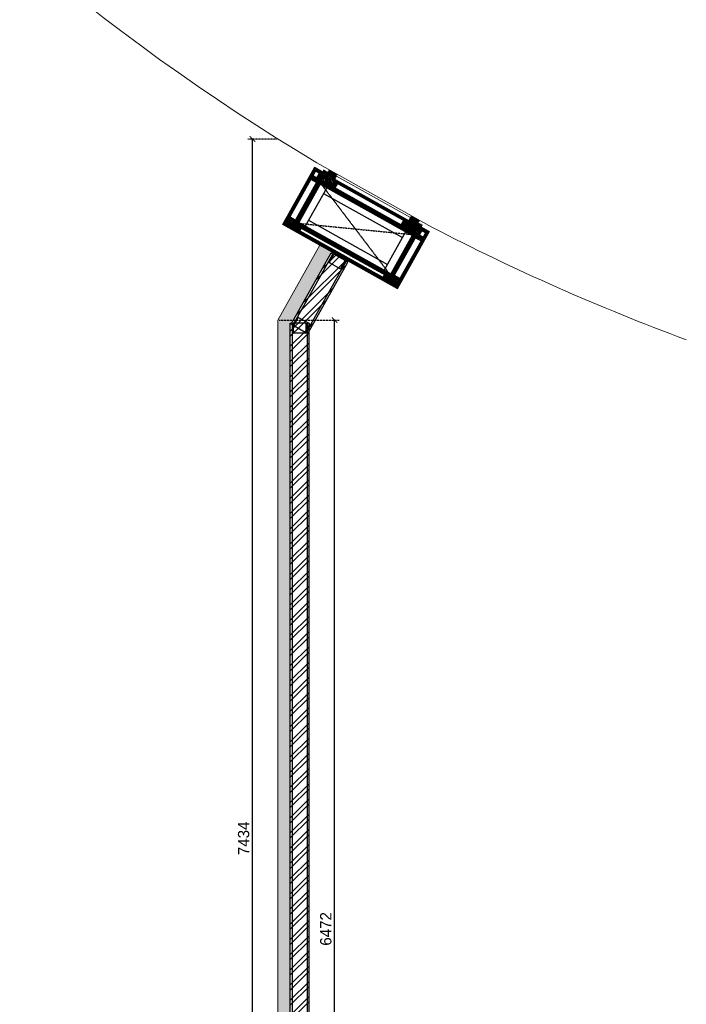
# Model space of a CAD drawing. Header units: millimetres. Extents: x 325 to 233617, y -9828 to 20555.
# Tile 44 of 45: x 230077 to 233617, y 8866 to 14099. Entities that reach past the tile are written whole.
import ezdxf

# ---------------------------------------------------------------- set-up
doc = ezdxf.new("R2010")
doc.units = ezdxf.units.MM
doc.header["$LTSCALE"] = 2.5
doc.linetypes.add('DASHED', pattern=[19.05, 12.7, -6.35])
doc.linetypes.add('HIDDEN', pattern=[0.375, 0.25, -0.125])
for name, color, linetype in [('1', 1, 'Continuous'), ('2', 2, 'Continuous'), ('250', 250, 'Continuous'), ('6', 7, 'Continuous'), ('PROPOSED M.S WORK', 150, 'Continuous')]:
    doc.layers.add(name, color=color, linetype=linetype)
for name, color, linetype, lineweight in [('8', 8, 'Continuous', 0), ('9', 9, 'Continuous', 0), ('A1-SS SHEET', 201, 'Continuous', 15), ('A1-WOOD', 11, 'Continuous', 15), ('Dimension', 40, 'Continuous', 0), ('ELEVATION 1', 143, 'Continuous', 18), ('ELEVATION 5', 156, 'Continuous', 5), ('HATCH LIGHT', 250, 'Continuous', 0), ('HATCH MEDIUM', 251, 'Continuous', 5), ('WALL', 132, 'Continuous', 25)]:
    doc.layers.add(name, color=color, linetype=linetype, lineweight=lineweight)
doc.styles.get("Standard").update_dxf_attribs({"font": 'GOTHIC.TTF'})
doc.dimstyles.new('AJKD_30', dxfattribs={"dimscale": 30, "dimtxt": 2, "dimasz": 1, "dimexe": 0.8, "dimexo": 0.8, "dimgap": 0.5, "dimtad": 1, "dimdec": 0, "dimzin": 0, "dimdsep": 46, "dimtxsty": 'Standard', "dimblk": 'ARCHTICK', "dimcen": 0.125, "dimclrd": 251, "dimclre": 251, "dimclrt": 42, "dimadec": 0, "dimazin": 0, "dimtfac": 1, "dimtdec": 0, "dimtix": 1, "dimtmove": 0, "dimatfit": 3, "dimfxl": 0, "dimtolj": 1, "dimtzin": 0, "dimarcsym": 0})
pattern_1 = [(45, (-133790.86, -88292.746), (-25.455844, 25.455844), [19.2, -124.8]), (45, (-133793.404, -88290.2), (-25.455844, 25.455844), [27.44684, -116.55316]), (45, (-133795.95, -88287.655), (-25.455844, 25.455844), [34.976716, -109.023284]), (45, (-133798.495, -88285.11), (-25.455844, 25.455844), [34.976716, -109.023284]), (45, (-133801.04, -88282.564), (-25.455844, 25.455844), [27.44684, -116.55316]), (45, (-133803.587, -88280.018), (-25.455844, 25.455844), [19.2, -124.8]), (45, (-133806.132, -88277.473), (-25.455844, 25.455844), [25.255542, -118.744458]), (45, (-133808.678, -88274.927), (-25.455844, 25.455844), [102.870124, -41.129876]), (45, (-133811.223, -88272.38), (-25.455844, 25.455844), [94.623284, -49.376716]), (45, (-133813.77, -88269.836), (-25.455844, 25.455844), [14.861146, -129.138854]), (45, (-133762.01, -88267.29), (-25.455844, 25.455844), [10.976716, -133.023284]), (45, (-133762.794, -88262.08), (-25.455844, 25.455844), [12.965612, -131.034388]), (45, (-133760.025, -88254.218), (-25.455844, 25.455844), [5.46142, -138.53858]), (45, (-133765.058, -88249.185), (-25.455844, 25.455844), [5.46142, -138.53858]), (45, (-133772.92, -88251.954), (-25.455844, 25.455844), [12.965612, -131.034388]), (45, (-133778.13, -88251.168), (-25.455844, 25.455844), [10.976716, -133.023284]), (45, (-133782.334, -88251.977), (-25.455844, 25.455844), [19.327907, -124.672093]), (45, (-133795.624, -88253.388), (-25.455844, 25.455844), [66.738854, -77.261146]), (45, (-133742.368, -88244.255), (-25.455844, 25.455844), [3.423284, -140.576716]), (45, (-133744.913, -88241.71), (-25.455844, 25.455844), [8.23338, -135.76662]), (45, (-133747.46, -88239.164), (-25.455844, 25.455844), [16.150356, -127.849644]), (45, (-133750.004, -88236.62), (-25.455844, 25.455844), [26.04657, -117.95343]), (45, (-133752.55, -88234.073), (-25.455844, 25.455844), [34.29341, -109.70659]), (45, (-133755.095, -88231.527), (-25.455844, 25.455844), [41.823284, -102.176716]), (45, (-133761.03, -88232.37), (-25.455844, 25.455844), [46.61655, -97.38345]), (45, (-133716.18, -88218.07), (-25.455844, 25.455844), [9.589904, -134.410096]), (45, (-133719.254, -88214.69), (-25.455844, 25.455844), [17.074453, -126.925547]), (45, (-133716.313, -88206.32), (-25.455844, 25.455844), [10.976716, -133.023284]), (45, (-133717.1, -88201.11), (-25.455844, 25.455844), [12.965612, -131.034388]), (45, (-133714.33, -88193.25), (-25.455844, 25.455844), [5.46142, -138.53858]), (45, (-133719.363, -88188.216), (-25.455844, 25.455844), [5.46142, -138.53858]), (45, (-133727.225, -88190.985), (-25.455844, 25.455844), [12.965612, -131.034388]), (45, (-133732.435, -88190.2), (-25.455844, 25.455844), [10.976716, -133.023284]), (52.125016, (-133773.763, -88260.377), (101.8233768, 101.8233758), [14.17878, -276.062497]), (52.125016, (-133781.633, -88263.156), (101.8233768, 101.8233758), [14.191722, -276.049556]), (52.125016, (-133790.01, -88266.442), (101.8233768, 101.8233758), [19.349418, -270.89186]), (52.125016, (-133788.274, -88259.614), (101.8233768, 101.8233758), [9.67471, -280.56657]), (52.125016, (-133754.247, -88259.529), (101.8233768, 101.8233758), [19.349418, -270.89186]), (52.125016, (-133753.626, -88252.912), (101.8233768, 101.8233758), [14.191722, -276.049556]), (52.125016, (-133756.164, -88250.356), (101.8233768, 101.8233758), [14.17878, -276.062497]), (52.125016, (-133728.068, -88199.408), (101.8233768, 101.8233758), [14.17878, -276.062497]), (52.125016, (-133735.938, -88202.187), (101.8233768, 101.8233758), [14.191722, -276.049556]), (52.125016, (-133744.315, -88205.473), (101.8233768, 101.8233758), [19.349418, -270.89186]), (52.125016, (-133748.432, -88206.196), (101.8233768, 101.8233758), [9.67471, -280.56657]), (52.125016, (-133697.945, -88202.378), (101.8233768, 101.8233758), [14.512064, -275.729214]), (52.125016, (-133709.4, -88211.287), (101.8233768, 101.8233758), [29.024128, -261.21715]), (52.125016, (-133707.181, -88202.616), (101.8233768, 101.8233758), [21.263437, -268.97784]), (52.125016, (-133708.551, -88198.56), (101.8233768, 101.8233758), [19.349418, -270.89186]), (52.125016, (-133707.93, -88191.943), (101.8233768, 101.8233758), [14.191722, -276.049556]), (52.125016, (-133710.468, -88189.387), (101.8233768, 101.8233758), [14.17878, -276.062497]), (217.874984, (-133750.004, -88236.618), (-101.8233758, -101.8233768), [14.17878, -276.062497]), (37.874984, (-133777.282, -88279.17), (101.8233758, 101.8233768), [19.349418, -270.89186]), (37.874984, (-133773.996, -88270.793), (101.8233758, 101.8233768), [14.191722, -276.049556]), (37.874984, (-133771.218, -88262.923), (101.8233758, 101.8233768), [14.17878, -276.062497]), (217.874984, (-133752.55, -88234.073), (-101.8233758, -101.8233768), [14.191722, -276.049556]), (217.874984, (-133755.095, -88231.527), (-101.8233758, -101.8233768), [19.349418, -270.89186]), (217.874984, (-133761.03, -88232.37), (-101.8233758, -101.8233768), [9.67471, -280.56657]), (37.874984, (-133803.26, -88259.327), (101.8233758, 101.8233768), [9.67471, -280.56657]), (217.874984, (-133717.037, -88224.015), (-101.8233758, -101.8233768), [29.024128, -261.21715]), (217.874984, (-133716.181, -88218.068), (-101.8233758, -101.8233768), [29.024128, -261.21715]), (217.874984, (-133719.254, -88214.69), (-101.8233758, -101.8233768), [21.263437, -268.97784]), (37.874984, (-133731.587, -88218.2), (101.8233758, 101.8233768), [19.349418, -270.89186]), (37.874984, (-133728.3, -88209.824), (101.8233758, 101.8233768), [14.191722, -276.049556]), (37.874984, (-133725.522, -88201.954), (101.8233758, 101.8233768), [14.17878, -276.062497]), (217.874984, (-133704.309, -88175.65), (-101.8233758, -101.8233768), [14.17878, -276.062497]), (217.874984, (-133706.854, -88173.104), (-101.8233758, -101.8233768), [14.191722, -276.049556]), (217.874984, (-133709.4, -88170.558), (-101.8233758, -101.8233768), [19.349418, -270.89186]), (217.874984, (-133711.946, -88168.012), (-101.8233758, -101.8233768), [14.512064, -275.729214]), (45, (-133761.915, -88252.33), (-25.455844, 25.455844), [5.46142, -138.53858]), (45, (-133763.212, -88251.03), (-25.455844, 25.455844), [5.46142, -138.53858]), (45, (-133716.22, -88191.36), (-25.455844, 25.455844), [5.46142, -138.53858]), (45, (-133717.516, -88190.062), (-25.455844, 25.455844), [5.46142, -138.53858]), (37.874984, (-133767.751, -88256.868), (101.8233758, 101.8233768), [7.393872, -282.847406]), (52.125016, (-133767.751, -88256.868), (101.8233768, 101.8233758), [7.393872, -282.847406]), (217.874984, (-133753.514, -88242.63), (-101.8233758, -101.8233768), [7.393872, -282.847406]), (52.125016, (-133758.053, -88248.467), (101.8233768, 101.8233758), [7.393872, -282.847406]), (37.874984, (-133722.056, -88195.899), (101.8233758, 101.8233768), [7.393872, -282.847406]), (52.125016, (-133722.056, -88195.899), (101.8233768, 101.8233758), [7.393872, -282.847406]), (217.874984, (-133707.818, -88181.661), (-101.8233758, -101.8233768), [7.393872, -282.847406]), (52.125016, (-133712.357, -88187.497), (101.8233768, 101.8233758), [7.393872, -282.847406])]
pattern_2 = [(90, (-264122.1607, 233636.0665), (-3.175, 2e-16), []), (135, (-264122.161, 233636.0665), (-6.34999567, -6.34999567), [4.49012806, -8.98025612])]
pattern_3 = [(135, (85579.499, -135167.25), (-10.00000027, -3e-15), [4.242641, -9.899495]), (153.434949, (85576.499, -135164.25), (-10.0000001, -3e-08), [4.472136, -17.888544]), (135, (85572.499, -135162.25), (-3e-15, 10.00000027), [1.414214, -12.727922]), (116.565051, (85571.499, -135161.25), (3e-08, 10.0000001), [4.472136, -17.888544]), (135, (85579.499, -135163.25), (-10.00000027, -3e-15), [4.242641, -9.899495]), (146.309932, (85577.499, -135167.25), (-10.00000007, 8e-08), [3.605551, -32.449961]), (146.309932, (85575.499, -135162.25), (-10.00000007, 8e-08), [3.605551, -32.449961]), (116.565051, (85573.499, -135167.25), (3e-08, 10.0000001), [4.472136, -17.888544]), (146.309932, (85577.499, -135157.25), (-10.00000007, 8e-08), [3.605551, -32.449961]), (146.309932, (85575.499, -135152.25), (-10.00000007, 8e-08), [3.605551, -32.449961])]
pattern_4 = [(45, (-117.4317, 31.781), (-2.245064, 2.245064), []), (45, (-115.1867, 31.781), (-2.245064, 2.245064), [1.5875, -0.79375])]

# ---------------------------------------------------------------- blocks, each defined once
blk = doc.blocks.new('MS-C1')
at = {"layer": 'PROPOSED M.S WORK', "lineweight": 5}
h = blk.add_hatch(dxfattribs=at)
h.set_pattern_fill('ANSI33', color=251, scale=0.5)
h.set_pattern_definition([(45, (-290, 65), (-2.24506, 2.24506), []), (45, (-287.755, 65), (-2.24506, 2.24506), [1.5875, -0.79375])])
edge = h.paths.add_edge_path()
edge.add_line((-240, 115), (-290, 115))
edge.add_line((-290, 115), (-290, 65))
edge.add_line((-290, 65), (-286.4, 66.8))
edge.add_arc((-287.5, 69), 2.5, 296.5651, 360)
edge.add_line((-285, 69), (-285, 110))
edge.add_line((-285, 110), (-244, 110))
edge.add_arc((-244, 112.5), 2.5, 270, 333.4349)
edge.add_line((-241.8, 111.4), (-240, 115))
h = blk.add_hatch(dxfattribs=at)
h.set_pattern_fill('ANSI33', color=251, scale=0.5)
h.set_pattern_definition([(45, (-117.4317, 4.781), (-2.245064, 2.245064), []), (45, (-115.1867, 4.781), (-2.245064, 2.245064), [1.5875, -0.79375])])
edge = h.paths.add_edge_path()
edge.add_line((240, 115), (290, 115))
edge.add_line((290, 115), (290, 65))
edge.add_line((290, 65), (286.4, 66.8))
edge.add_arc((287.5, 69), 2.5, 180, 243.4349, ccw=False)
edge.add_line((285, 69), (285, 110))
edge.add_line((285, 110), (244, 110))
edge.add_arc((244, 112.5), 2.5, 206.5651, 270, ccw=False)
edge.add_line((241.8, 111.4), (240, 115))
h = blk.add_hatch(dxfattribs=at)
h.set_pattern_fill('ANSI33', color=251, scale=0.5)
h.set_pattern_definition(pattern_4)
edge = h.paths.add_edge_path()
edge.add_line((-240, -138), (-290, -138))
edge.add_line((-290, -138), (-290, -88))
edge.add_line((-290, -88), (-286.4, -89.8))
edge.add_arc((-287.5, -92), 2.5, 0, 63.4349, ccw=False)
edge.add_line((-285, -92), (-285, -133))
edge.add_line((-285, -133), (-244, -133))
edge.add_arc((-244, -135.5), 2.5, 26.5651, 90, ccw=False)
edge.add_line((-241.8, -134.4), (-240, -138))
h = blk.add_hatch(dxfattribs=at)
h.set_pattern_fill('ANSI33', color=251, scale=0.5)
h.set_pattern_definition(pattern_4)
edge = h.paths.add_edge_path()
edge.add_line((240, -138), (290, -138))
edge.add_line((290, -138), (290, -88))
edge.add_line((290, -88), (286.4, -89.8))
edge.add_arc((287.5, -92), 2.5, 116.5651, 180)
edge.add_line((285, -92), (285, -133))
edge.add_line((285, -133), (244, -133))
edge.add_arc((244, -135.5), 2.5, 90, 153.4349)
edge.add_line((241.8, -134.4), (240, -138))
at = {"layer": 'PROPOSED M.S WORK', "linetype": 'DASHED', "ltscale": 0.02}
for p, q in [((-290, 115), (290, -138)), ((290, 115), (-290, -138))]:
    blk.add_line(p, q, dxfattribs=at)
at = {"layer": 'PROPOSED M.S WORK'}
for p, q in [((-285, -128), (-285, 105)), ((-280, -128), (-280, 105)), ((-240, -128), (-240, 105)), ((240, -128), (240, 105)), ((280, -128), (280, 105)), ((285, -128), (285, 105))]:
    blk.add_line(p, q, dxfattribs=at)
for points in [[(-240, 115), (-290, 115), (-290, 65), (-286.4, 66.8, 0.284079), (-285, 69), (-285, 110), (-244, 110, 0.284079), (-241.8, 111.4), (-240, 115)], [(240, 115), (290, 115), (290, 65), (286.4, 66.8, -0.284079), (285, 69), (285, 110), (244, 110, -0.284079), (241.8, 111.4), (240, 115)], [(-240, -138), (-290, -138), (-290, -88), (-286.4, -89.8, -0.284079), (-285, -92), (-285, -133), (-244, -133, -0.284079), (-241.8, -134.4), (-240, -138)], [(240, -138), (290, -138), (290, -88), (286.4, -89.8, 0.284079), (285, -92), (285, -133), (244, -133, 0.284079), (241.8, -134.4), (240, -138)]]:
    blk.add_lwpolyline(points, format="xyb", dxfattribs=at)
blk.add_lwpolyline([(-290, 115), (290, 115), (290, -138), (-290, -138)], close=True, dxfattribs=at)
for points in [[(-285, 110), (285, 110)], [(-285, 105), (285, 105)], [(-240, 70), (240, 70)], [(-240, -93), (240, -93)], [(-285, -128), (285, -128)], [(-285, -133), (285, -133)]]:
    blk.add_lwpolyline(points, dxfattribs=at)
blk = doc.blocks.new('A$C47C848D8')
at = {"layer": '2', "lineweight": 5}
h = blk.add_hatch(color=40, dxfattribs=at)
h.dxf.hatch_style = 1
h.paths.add_polyline_path([(-225, -174.7), (225, -174.7), (225, -176.2), (-225, -176.2)])
at = {"layer": '250', "lineweight": 5}
h = blk.add_hatch(dxfattribs=at)
h.set_pattern_fill('DOLMIT', color=256, scale=0.5, angle=90)
h.set_pattern_definition(pattern_2)
h.paths.add_polyline_path([(334, -162.7), (346, -162.7), (346, 165.3), (334, 165.3)])
h.paths.add_polyline_path([(-334, 153.3), (334, 153.3), (334, 165.3), (-334, 165.3)])
h.paths.add_polyline_path([(-334, -162.7), (-346, -162.7), (-346, 165.3), (-334, 165.3)])
h.paths.add_polyline_path([(-312, -137.5), (-300, -137.5), (-300, -162.7), (-312, -162.7)])
h.paths.add_polyline_path([(-300, -162.7), (-346, -162.7), (-346, -174.7), (-300, -174.7)])
h.paths.add_polyline_path([(300, -162.7), (346, -162.7), (346, -174.7), (300, -174.7)])
h.paths.add_polyline_path([(312, -137.5), (300, -137.5), (300, -162.7), (312, -162.7)])
h.paths.add_polyline_path([(334, 139.5), (252, 139.5), (252, 153.3), (334, 153.3)])
h.paths.add_polyline_path([(-334, 139.5), (-252, 139.5), (-252, 153.3), (-334, 153.3)])
h = blk.add_hatch(dxfattribs=at)
h.set_pattern_fill('DOLMIT', color=256, scale=0.5, angle=90)
h.set_pattern_definition(pattern_2)
h.paths.add_polyline_path([(-290, -125.5), (290, -125.5), (290, -137.5), (-290, -137.5)])
h.paths.add_polyline_path([(-302, 139.5), (-290, 139.5), (-290, -137.5), (-302, -137.5)])
h.paths.add_polyline_path([(290, -137.5), (302, -137.5), (302, 139.5), (290, 139.5)])
h.paths.add_polyline_path([(-290, 139.5), (290, 139.5), (290, 127.5), (-290, 127.5)])
h = blk.add_hatch(dxfattribs=at)
h.set_pattern_fill('DOLMIT', color=256, scale=0.5, angle=90)
h.set_pattern_definition(pattern_2)
h.paths.add_polyline_path([(225, -162.7), (-225, -162.7), (-225, -174.7), (225, -174.7)])
at = {"layer": '8', "lineweight": 5}
h = blk.add_hatch(dxfattribs=at)
h.set_pattern_fill('PGRAIN', color=256, scale=1.2, angle=45, style=0)
h.set_pattern_definition(pattern_1)
h.paths.add_polyline_path([(-300, -137.5), (-225, -137.5), (-225, -205.7), (-275, -205.7), (-275, -191.2), (-300, -191.2)])
h = blk.add_hatch(dxfattribs=at)
h.set_pattern_fill('PGRAIN', color=256, scale=1.2, angle=45, style=0)
h.set_pattern_definition(pattern_1)
h.paths.add_polyline_path([(300, -137.5), (225, -137.5), (225, -205.7), (275, -205.7), (275, -191.2), (300, -191.2)])
at = {"layer": '9', "lineweight": 5}
h = blk.add_hatch(dxfattribs=at)
h.set_pattern_fill('CSWOOD2', color=256, angle=90)
h.set_pattern_definition(pattern_3)
h.paths.add_polyline_path([(-302, 114.5), (-334, 114.5), (-334, 139.5), (-302, 139.5)])
h = blk.add_hatch(dxfattribs=at)
h.set_pattern_fill('CSWOOD2', color=256, angle=90)
h.set_pattern_definition(pattern_3)
h.paths.add_polyline_path([(302, 114.5), (334, 114.5), (334, 139.5), (302, 139.5)])
h = blk.add_hatch(dxfattribs=at)
h.set_pattern_fill('CSWOOD2', color=256, angle=90)
h.set_pattern_definition(pattern_3)
h.paths.add_polyline_path([(-302, -112.5), (-334, -112.5), (-334, -137.5), (-302, -137.5)])
h = blk.add_hatch(dxfattribs=at)
h.set_pattern_fill('CSWOOD2', color=256, angle=90)
h.set_pattern_definition([(135, (85684.999, -135192.363), (-10.00000027, -3e-15), [4.242641, -9.899495]), (153.434949, (85681.999, -135189.3632), (-10.0000001, -3e-08), [4.472136, -17.888544]), (135, (85677.999, -135187.363), (-3e-15, 10.00000027), [1.414214, -12.727922]), (116.565051, (85676.999, -135186.3632), (3e-08, 10.0000001), [4.472136, -17.888544]), (135, (85684.999, -135188.363), (-10.00000027, -3e-15), [4.242641, -9.899495]), (146.309932, (85682.999, -135192.363), (-10.00000007, 8e-08), [3.605551, -32.449961]), (146.309932, (85680.999, -135187.363), (-10.00000007, 8e-08), [3.605551, -32.449961]), (116.565051, (85678.999, -135192.3632), (3e-08, 10.0000001), [4.472136, -17.888544]), (146.309932, (85682.999, -135182.363), (-10.00000007, 8e-08), [3.605551, -32.449961]), (146.309932, (85680.999, -135177.363), (-10.00000007, 8e-08), [3.605551, -32.449961])])
h.paths.add_polyline_path([(-200, -137.5), (-225, -137.5), (-225, -162.7), (-200, -162.7)])
h = blk.add_hatch(dxfattribs=at)
h.set_pattern_fill('CSWOOD2', color=256, angle=90)
h.set_pattern_definition([(135, (86109.999, -135192.363), (-10.00000027, -3e-15), [4.242641, -9.899495]), (153.434949, (86106.999, -135189.3632), (-10.0000001, -3e-08), [4.472136, -17.888544]), (135, (86102.999, -135187.363), (-3e-15, 10.00000027), [1.414214, -12.727922]), (116.565051, (86101.999, -135186.3632), (3e-08, 10.0000001), [4.472136, -17.888544]), (135, (86109.999, -135188.363), (-10.00000027, -3e-15), [4.242641, -9.899495]), (146.309932, (86107.999, -135192.363), (-10.00000007, 8e-08), [3.605551, -32.449961]), (146.309932, (86105.999, -135187.363), (-10.00000007, 8e-08), [3.605551, -32.449961]), (116.565051, (86103.999, -135192.3632), (3e-08, 10.0000001), [4.472136, -17.888544]), (146.309932, (86107.999, -135182.363), (-10.00000007, 8e-08), [3.605551, -32.449961]), (146.309932, (86105.999, -135177.363), (-10.00000007, 8e-08), [3.605551, -32.449961])])
h.paths.add_polyline_path([(225, -137.5), (200, -137.5), (200, -162.7), (225, -162.7)])
h = blk.add_hatch(dxfattribs=at)
h.set_pattern_fill('CSWOOD2', color=256, angle=90)
h.set_pattern_definition(pattern_3)
h.paths.add_polyline_path([(302, -112.5), (334, -112.5), (334, -137.5), (302, -137.5)])
at = {"layer": '1', "lineweight": 5}
for points in [[(-334, -162.7), (-346, -162.7), (-346, 165.3), (-334, 165.3)], [(-334, 153.3), (334, 153.3), (334, 165.3), (-334, 165.3)], [(334, -162.7), (346, -162.7), (346, 165.3), (334, 165.3)], [(-334, 139.5), (-252, 139.5), (-252, 153.3), (-334, 153.3)], [(-302, 139.5), (-290, 139.5), (-290, -137.5), (-302, -137.5)], [(-290, 139.5), (290, 139.5), (290, 127.5), (-290, 127.5)], [(334, 139.5), (252, 139.5), (252, 153.3), (334, 153.3)], [(290, -137.5), (302, -137.5), (302, 139.5), (290, 139.5)], [(-312, -137.5), (-300, -137.5), (-300, -162.7), (-312, -162.7)], [(-290, -125.5), (290, -125.5), (290, -137.5), (-290, -137.5)], [(312, -137.5), (300, -137.5), (300, -162.7), (312, -162.7)], [(-300, -162.7), (-346, -162.7), (-346, -174.7), (-300, -174.7)], [(225, -162.7), (-225, -162.7), (-225, -174.7), (225, -174.7)], [(300, -162.7), (346, -162.7), (346, -174.7), (300, -174.7)]]:
    blk.add_lwpolyline(points, close=True, dxfattribs=at)
at = {"layer": '2', "color": 40, "lineweight": 5}
blk.add_lwpolyline([(-225, -174.7), (225, -174.7), (225, -176.2), (-225, -176.2)], close=True, dxfattribs=at)
at = {"layer": '6', "linetype": 'ByBlock', "lineweight": 5, "const_width": 1}
for points in [[(-225, -137.5), (-300, -137.5), (-300, -191.2), (-275, -191.2), (-275, -205.7), (-225, -205.7)], [(225, -137.5), (300, -137.5), (300, -191.2), (275, -191.2), (275, -205.7), (225, -205.7)]]:
    blk.add_lwpolyline(points, close=True, dxfattribs=at)
at = {"layer": '6', "lineweight": 5}
blk.add_lwpolyline([(-225, -176.2), (225, -176.2), (225, -194.2), (-225, -194.2)], close=True, dxfattribs=at)
at = {"layer": 'A1-SS SHEET', "color": 8, "lineweight": 5}
blk.add_lwpolyline([(346, -174.7), (300, -174.7), (300, -178.7), (346, -178.7)], close=True, dxfattribs=at)
at = {"layer": 'A1-WOOD', "lineweight": 5}
for points in [[(-302, 114.5), (-334, 114.5), (-334, 139.5), (-302, 139.5)], [(302, 114.5), (334, 114.5), (334, 139.5), (302, 139.5)], [(-302, -137.5), (-334, -137.5), (-334, -112.5), (-302, -112.5)], [(-225, -137.5), (-200, -137.5), (-200, -162.7), (-225, -162.7)], [(200, -162.7), (225, -162.7), (225, -137.5), (200, -137.5)], [(302, -137.5), (334, -137.5), (334, -112.5), (302, -112.5)]]:
    blk.add_lwpolyline(points, close=True, dxfattribs=at)
at = {"layer": 'ELEVATION 5', "color": 8, "lineweight": 5}
for points in [[(-350, -178.7), (-346, -178.7), (-346, 169.3), (-350, 169.3)], [(-346, 169.3), (346, 169.3), (346, 165.3), (-346, 165.3)], [(346, 169.3), (350, 169.3), (350, -178.7), (346, -178.7)], [(-300, -174.7), (-346, -174.7), (-346, -178.7), (-300, -178.7)]]:
    blk.add_lwpolyline(points, close=True, dxfattribs=at)
at = {"lineweight": 5}
blk.add_blockref('MS-C1', (0, 12.5), dxfattribs=at)
blk = doc.blocks.new('*U94')
for points in [[(0, 0), (8619.7, 0), (8619.7, -10), (0, -10)], [(0, -100), (8619.7, -100), (8619.7, -90), (0, -90)]]:
    blk.add_lwpolyline(points, close=True)
at = {"color": 8}
blk.add_lwpolyline([(8569.7, -15), (8619.7, -15), (8619.7, -85), (8569.7, -85)], close=True, dxfattribs=at)
blk = doc.blocks.new('*U95')
for points in [[(0, 0), (435.1, 0), (435.1, -10), (0, -10)], [(0, -100), (435.1, -100), (435.1, -90), (0, -90)]]:
    blk.add_lwpolyline(points, close=True)
at = {"color": 8}
for points in [[(0, -15), (50, -15), (50, -85), (0, -85)], [(385.1, -15), (435.1, -15), (435.1, -85), (385.1, -85)]]:
    blk.add_lwpolyline(points, close=True, dxfattribs=at)
blk = doc.blocks.new('_ArchTick')
at = {"color": 0, "linetype": 'ByBlock', "const_width": 0.15}
blk.add_lwpolyline([(-0.5, -0.5), (0.5, 0.5)], dxfattribs=at)
blk = doc.blocks.new('*D300')
at = {"layer": 'Defpoints', "color": 0}
for p in [(231449, 12502.3), (231749.6, 12502.3), (231449, 6030.7)]:
    blk.add_point(p, dxfattribs=at)
at = {"layer": 'Dimension', "color": 251, "linetype": 'HIDDEN', "lineweight": -2}
for p, q in [((231455, 12502.3), (231773.6, 12502.3)), ((231455, 6030.7), (231773.6, 6030.7))]:
    blk.add_line(p, q, dxfattribs=at)
at = {"layer": 'Dimension', "color": 251, "lineweight": -2}
blk.add_line((231749.6, 6030.7), (231749.6, 12502.3), dxfattribs=at)
at = {"layer": 'Dimension', "color": 251, "lineweight": -2, "xscale": 30, "yscale": 30, "zscale": 30}
for p, rotation in [((231749.6, 12502.3), 90), ((231749.6, 6030.7), 270)]:
    blk.add_blockref('_ArchTick', p, dxfattribs=dict(at, rotation=rotation))
at = {"layer": 'Dimension', "color": 42, "insert": (231703.1, 9266.5), "char_height": 60, "attachment_point": 5, "rotation": 90}
blk.add_mtext('\\A1;6472', dxfattribs=at)
blk = doc.blocks.new('*D307')
at = {"layer": 'Defpoints', "color": 0}
for p in [(231313.3, 13464.8), (231449, 13464.8), (231449, 6030.7)]:
    blk.add_point(p, dxfattribs=at)
at = {"layer": 'Dimension', "color": 251, "linetype": 'HIDDEN', "lineweight": -2}
for p, q in [((231443, 13464.8), (231289.3, 13464.8)), ((231443, 6030.7), (231289.3, 6030.7))]:
    blk.add_line(p, q, dxfattribs=at)
at = {"layer": 'Dimension', "color": 251, "lineweight": -2}
blk.add_line((231313.3, 6030.7), (231313.3, 13464.8), dxfattribs=at)
at = {"layer": 'Dimension', "color": 251, "lineweight": -2, "xscale": 30, "yscale": 30, "zscale": 30}
for p, rotation in [((231313.3, 13464.8), 90), ((231313.3, 6030.7), 270)]:
    blk.add_blockref('_ArchTick', p, dxfattribs=dict(at, rotation=rotation))
at = {"layer": 'Dimension', "color": 42, "insert": (231266.8, 9747.7), "char_height": 60, "attachment_point": 5, "rotation": 90}
blk.add_mtext('\\A1;7434', dxfattribs=at)

msp = doc.modelspace()

# ---------------------------------------------------------------- hatches: boundary and pattern name
at = {"layer": 'HATCH LIGHT'}
h = msp.add_hatch(dxfattribs=at)
h.set_pattern_fill('ANSI36', color=256, scale=7)
h.set_pattern_definition([(45, (86602.431, -8e-12), (11.786586, 43.2174826), [55.5625, -11.1125, 0, -11.1125])])
h.paths.add_polyline_path([(231514, 12485.3), (231522.5, 12485.3), (231734.4, 12864.4), (231671.3, 12899.7), (231449, 12502.3), (231449, 6030.7), (228216.8, 6030.7), (228216.8, 5965.7), (231514, 5965.7)])
h = msp.add_hatch(dxfattribs=at)
h.set_pattern_fill('ANSI32', color=256, scale=6)
h.set_pattern_definition([(45, (86602.43, -8e-12), (-40.411153, 40.411153), []), (45, (86629.37, -8e-12), (-40.411153, 40.411153), [])])
h.paths.add_polyline_path([(231614, 12443.3), (231514, 12443.3), (231514, 3865.7), (231614, 3865.7)])
h.paths.add_polyline_path([(231614, 12444.2), (231514, 12444.2), (231514, 12473.9), (231519.5, 12480.1), (231734.4, 12864.4), (231821.6, 12815.6)])

# ---------------------------------------------------------------- linework, layer by layer
at = {"layer": 'ELEVATION 1'}
for p, q in [((231449, 12502.3), (231671.3, 12899.7)), ((231449, 6030.7), (231449, 12502.3))]:
    msp.add_line(p, q, dxfattribs=at)
at = {"layer": 'HATCH MEDIUM'}
msp.add_lwpolyline([(226306.7, 20555, 0.012104), (226457.4, 20008), (226679.5, 19344.1, 0.171223), (231655.6, 13338.1), (232266.6, 12996.4, 0.03154), (233617.4, 12398.1)], format="xyb", dxfattribs=at)

# ---------------------------------------------------------------- block references
at = {"xscale": -1, "rotation": 150.7856245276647}
msp.add_blockref('A$C47C848D8', (231860.7, 12987.7), dxfattribs=at)
at = {"layer": 'WALL', "xscale": -1}
for name, p, rotation in [('*U95', (231606.8, 12431.3), 240.7856057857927), ('*U94', (231614, 3865.7), 270)]:
    msp.add_blockref(name, p, dxfattribs=dict(at, rotation=rotation))

# ---------------------------------------------------------------- dimensions: what is measured, and where the dimension line sits
at = {"layer": 'Dimension'}
for base, p2, override, picture, middle in [((231313.3, 13464.8), (231449, 13464.8), {"dimexo": 0.2, "dimfxl": 10}, '*D307', (231266.8, 9747.7)), ((231749.6, 12502.3), (231449, 12502.3), {"dimexo": 0.2, "dimtmove": 1, "dimfxl": 10}, '*D300', (231703.1, 9266.5))]:
    dim = msp.add_linear_dim(base=base, p1=(231449, 6030.7), p2=p2, angle=90, dimstyle='AJKD_30', override=override, dxfattribs=at)
    dim.commit()
    dim.dimension.update_dxf_attribs({"geometry": picture, "text_midpoint": middle})

doc.saveas('drawing.dxf')
